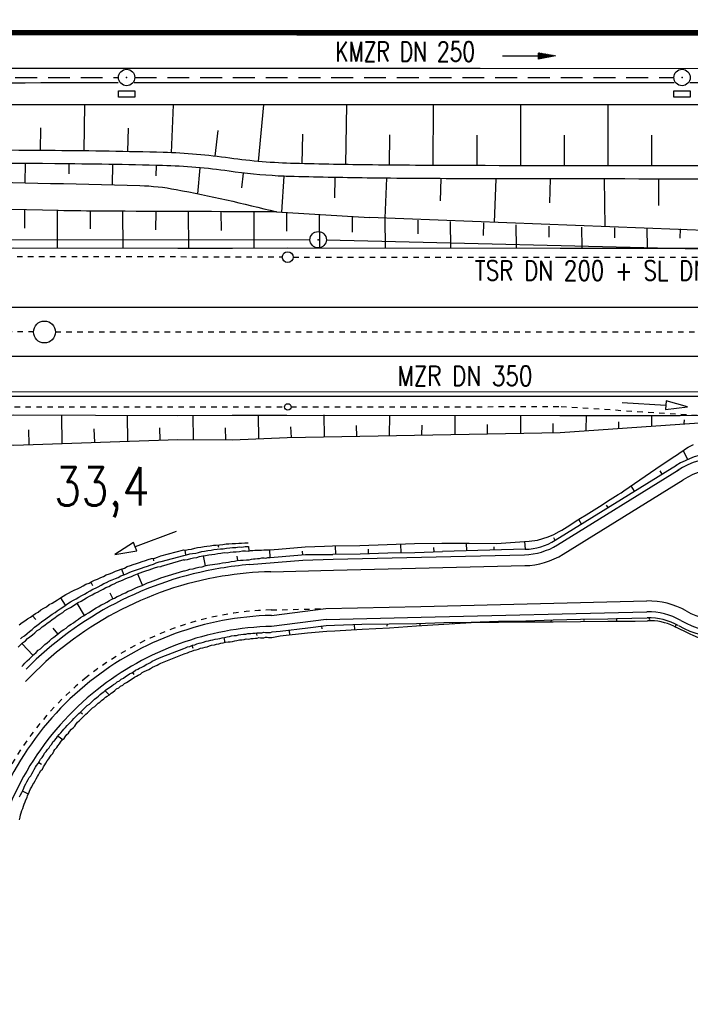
# Model space of a CAD drawing. Extents: x 0 to 1135, y 0 to 420.
# Tile 5 of 79: x 255 to 316, y 117 to 208. Entities that reach past the tile are written whole.
import ezdxf
from ezdxf.enums import TextEntityAlignment as Align

# ---------------------------------------------------------------- set-up
doc = ezdxf.new("R2010")
doc.units = 0
doc.header["$LTSCALE"] = 2
doc.header["$MEASUREMENT"] = 0
for name, pattern in [('ACAD_ISO03W100', [0.5, 0.25, -0.25]), ('ACAD_ISO10W100W', [0.5, 0.25, -0.25]), ('AUSGEZOGEN', [0]), ('GESTRICH-X2', [1.5, 1, -0.5])]:
    doc.linetypes.add(name, pattern=pattern)
doc.layers.get('0').update_dxf_attribs({"color": 8, "linetype": 'AUSGEZOGEN'})
for name, color, linetype in [('Bahnachse', 7, 'CONTINUOUS'), ('BOESCHG', 8, 'AUSGEZOGEN'), ('Böschungen', 15, 'CONTINUOUS'), ('FBRTOP', 8, 'AUSGEZOGEN'), ('Gleisachse', 7, 'CONTINUOUS'), ('GRENZL-BAB', 7, 'AUSGEZOGEN'), ('GRENZP-BAB', 7, 'AUSGEZOGEN'), ('Kabelanlagen', 15, 'CONTINUOUS'), ('KANAL', 200, 'GESTRICH-X2'), ('MULDE', 8, 'AUSGEZOGEN'), ('PFEIL', 200, 'CONTINUOUS'), ('SCHSYMBOL', 200, 'AUSGEZOGEN'), ('TEXTO', 200, 'CONTINUOUS'), ('Tiefenentwässerung', 15, 'CONTINUOUS'), ('WEG-BÖSCHUNGEN', 15, 'CONTINUOUS'), ('Wege', 15, 'CONTINUOUS')]:
    doc.layers.add(name, color=color, linetype=linetype)
doc.styles.add('ROMANS', font='romans.shx', dxfattribs={"width": 0.8})

# ---------------------------------------------------------------- blocks, each defined once
blk = doc.blocks.new('GST')
at = {"color": 0}
blk.add_circle((0, 0), 0.75, dxfattribs=at)
blk.add_point((0, 0), dxfattribs=at)
blk = doc.blocks.new('17')
blk.add_lwpolyline([(-0.755, -1.218), (0.748, -1.218), (0.748, -1.801), (-0.755, -1.801)], close=True)
blk.add_blockref('GST', (0, 0))
blk = doc.blocks.new('PFEIL2')
at = {"color": 0}
for p, q in [((0.88, 0.002), (-2.401, -0.012)), ((0.881, -0.271), (0.879, 0.276)), ((0.879, 0.276), (2.429, 0.009)), ((0.911, 0.27), (0.879, 0.265)), ((0.965, 0.261), (0.879, 0.246)), ((1.019, 0.252), (0.879, 0.228)), ((1.073, 0.242), (0.879, 0.209)), ((1.127, 0.233), (0.879, 0.191)), ((1.181, 0.224), (0.879, 0.172)), ((1.235, 0.214), (0.879, 0.154)), ((1.289, 0.205), (0.879, 0.135)), ((1.343, 0.196), (0.879, 0.117)), ((1.397, 0.187), (0.879, 0.098)), ((1.451, 0.177), (0.879, 0.08)), ((1.505, 0.168), (0.879, 0.061)), ((1.559, 0.159), (0.88, 0.043)), ((1.613, 0.149), (0.88, 0.024)), ((1.668, 0.14), (0.88, 0.006)), ((1.722, 0.131), (0.88, -0.013)), ((1.776, 0.121), (0.88, -0.031)), ((1.83, 0.112), (0.88, -0.05)), ((1.884, 0.103), (0.88, -0.068)), ((1.938, 0.094), (0.88, -0.087)), ((1.992, 0.084), (0.88, -0.105)), ((2.046, 0.075), (0.88, -0.124)), ((2.1, 0.066), (0.88, -0.142)), ((2.154, 0.056), (0.88, -0.161)), ((2.208, 0.047), (0.88, -0.179)), ((2.262, 0.038), (0.881, -0.198)), ((2.316, 0.029), (0.881, -0.216)), ((2.37, 0.019), (0.881, -0.235)), ((2.424, 0.01), (0.881, -0.253)), ((2.429, 0.009), (0.881, -0.271))]:
    blk.add_line(p, q, dxfattribs=at)

msp = doc.modelspace()

# ---------------------------------------------------------------- linework, layer by layer
at = {"layer": 'Bahnachse', "linetype": 'ACAD_ISO10W100W'}
for points in [[(236.645, 179.029), (256.112, 179.025)], [(258.111, 179.024), (348.871, 179.004)]]:
    msp.add_lwpolyline(points, dxfattribs=at)
at = {"layer": 'Bahnachse', "linetype": 'Continuous'}
msp.add_circle((257.111, 178.993), 1, dxfattribs=at)
at = {"layer": 'BOESCHG'}
for p, q in [((260.781, 199.775), (260.726, 195.559)), ((268.905, 199.78), (268.724, 195.388)), ((277.149, 199.785), (276.682, 194.597)), ((284.765, 199.788), (284.675, 194.31)), ((292.707, 199.79), (292.675, 194.226)), ((300.684, 199.79), (300.675, 194.204)), ((308.681, 199.788), (308.675, 194.193)), ((256.741, 197.685), (256.727, 195.596)), ((264.771, 197.635), (264.726, 195.492)), ((272.984, 197.429), (272.711, 195.075)), ((280.74, 197.088), (280.676, 194.39)), ((288.703, 197.024), (288.675, 194.258)), ((296.68, 197.001), (296.675, 194.211)), ((304.679, 196.993), (304.675, 194.198)), ((312.677, 196.987), (312.675, 194.188)), ((255.342, 194.406), (255.332, 192.648)), ((259.342, 194.377), (259.333, 193.466)), ((263.341, 194.32), (263.308, 192.457)), ((267.34, 194.232), (267.315, 193.267)), ((271.334, 194.015), (271.118, 191.644)), ((275.305, 193.536), (275.146, 192.169))]:
    msp.add_line(p, q, dxfattribs=at)
for points in [[(337.118, 194.182, -0.000577), (296.166, 194.213, -0.00252), (287.129, 194.276, -0.003203), (280.02, 194.407, -0.029061), (274.069, 194.901, 0.028419), (267.984, 195.414, 0.00495), (258.099, 195.587, 0.002744), (240.26, 195.624, 0.000002), (211.79, 195.527, 0.000005), (200.503, 195.488, 0.000082), (155.009, 195.324, -0.001423), (152.375, 195.321, -0.000782), (148.742, 195.334, 0.000063), (103.485, 195.557, 0.000001)], [(278.52, 193.263, -0.022028), (274.011, 193.702, 0.028424), (267.93, 194.215, 0.004944), (258.055, 194.387, 0.002744), (240.258, 194.424, 0.000002), (211.808, 194.327, 0.000005), (200.507, 194.288, 0.000082), (155.009, 194.124, -0.001423), (152.374, 194.121, -0.000782), (148.741, 194.134, 0.000035), (123.343, 194.26, 0)], [(356.001, 193.017, -0.000699), (337.155, 192.983, -0.000576), (296.159, 193.013, -0.002521), (287.085, 193.076, -0.003211), (279.963, 193.207, -0.007018), (278.52, 193.263, 0.028424)]]:
    msp.add_lwpolyline(points, format="xyb", dxfattribs=at)
at = {"layer": 'BOESCHG', "flags": 128}
for points in [[(123.334, 192.443, -0.001127), (144.946, 192.754, -0.002847), (153.506, 192.809, -0.000002), (191.408, 192.837, 0.000009), (199.527, 192.843, 0.00002), (214.822, 192.855, -0.000011), (241.316, 192.877, -0.005146), (247.182, 192.821, -0.001617), (265.847, 192.391, -0.040919), (269.167, 192.031, -0.014507), (278.346, 189.99)], [(278.346, 189.99, -0.001061), (262.535, 190.045, -0.00402), (258.363, 190.102, -0.000782), (212.251, 191.174, 0.002811), (199.424, 191.42, 0.001705), (190.913, 191.507, -0.000389), (153.613, 191.788, -0.00333), (144.859, 191.919, -0.001354), (123.334, 192.443)]]:
    msp.add_lwpolyline(points, format="xyb", dxfattribs=at)
at = {"layer": 'Böschungen', "linetype": 'Continuous'}
for p, q in [((283.685, 193.127), (283.662, 191.275)), ((273.31, 188.276), (273.299, 190)), ((276.32, 186.7), (276.299, 189.993)), ((278.346, 189.99), (286.878, 189.459)), ((279.31, 188.204), (279.299, 189.93)), ((282.32, 186.738), (282.3, 189.744)), ((285.311, 188.132), (285.302, 189.557)), ((318.286, 188.24), (286.878, 189.459))]:
    msp.add_line(p, q, dxfattribs=at)
for points in [[(279.018, 193.239), (278.8, 189.962)], [(288.417, 193.061), (288.277, 189.405)], [(293.375, 191.008), (293.421, 193.022)], [(298.415, 193.009), (298.269, 189.017)], [(303.373, 190.805), (303.421, 193.001)], [(308.339, 192.994), (308.418, 188.623)], [(313.344, 190.568), (313.333, 192.989)], [(255.3, 190.169), (255.285, 188.494)], [(258.319, 186.667), (258.301, 190.103)], [(261.299, 190.055), (261.285, 188.441)], [(264.32, 186.665), (264.3, 190.035)], [(267.299, 190.021), (267.284, 188.339)], [(270.32, 186.662), (270.299, 190.009)], [(288.321, 186.704), (288.295, 189.404)], [(291.293, 189.228), (291.282, 187.978)], [(294.321, 186.701), (294.292, 189.101)], [(297.291, 188.975), (297.281, 187.825)], [(300.321, 186.698), (300.29, 188.799)], [(303.289, 188.672), (303.28, 187.672)], [(306.322, 186.696), (306.288, 188.596)], [(309.288, 188.52), (309.28, 187.62)], [(312.322, 186.693), (312.288, 188.493)], [(315.287, 188.417), (315.28, 187.567)], [(25, 186.683), (29.311, 186.68), (54.312, 186.71), (79.313, 186.69), (104.314, 186.671), (129.315, 186.701), (154.316, 186.681), (179.317, 186.712), (204.318, 186.692), (229.318, 186.672), (254.32, 186.702), (269.32, 186.671), (274.32, 186.677), (279.32, 186.683), (304.321, 186.663), (315.322, 186.666), (319.322, 186.681), (329.322, 186.693), (354.323, 186.674), (364.324, 186.686), (369.321, 186.675)], [(276.32, 186.659), (276.32, 186.679)], [(25, 171.382), (29.326, 171.379), (54.327, 171.409), (79.278, 171.39), (104.279, 171.37), (129.28, 171.401), (154.281, 171.381), (179.282, 171.411), (204.283, 171.392), (229.284, 171.372), (254.285, 171.402), (269.285, 171.37), (274.286, 171.376), (279.286, 171.382), (304.287, 171.363), (315.287, 171.366), (318.192, 171.377)], [(258.685, 171.364), (258.712, 168.763)], [(264.685, 171.361), (264.714, 169.01)], [(270.685, 171.358), (270.716, 169.158)], [(276.686, 171.405), (276.717, 169.205)], [(282.686, 171.403), (282.719, 169.402)], [(288.686, 171.4), (288.67, 169.5)], [(294.687, 171.397), (294.671, 169.647)], [(300.687, 171.394), (300.672, 169.745)], [(306.687, 171.392), (306.675, 169.992)], [(312.687, 171.389), (312.678, 170.389)], [(25, 165.067), (29.324, 165.479), (54.29, 167.159), (79.297, 167.84), (104.301, 168.22), (129.305, 168.5), (154.303, 168.131), (179.302, 167.961), (204.313, 163.441), (229.31, 168.672), (254.311, 168.652), (269.316, 169.17), (274.316, 169.126), (279.318, 169.332), (304.323, 169.812), (315.28, 170.566), (318.381, 170.771)], [(279.718, 169.329), (279.677, 170.329)], [(285.719, 169.426), (285.678, 170.426)], [(291.67, 169.574), (291.678, 170.474)], [(297.672, 169.721), (297.679, 170.521)], [(303.673, 169.818), (303.68, 170.618)], [(309.677, 170.215), (309.682, 170.765)], [(315.681, 170.613), (315.684, 170.963)], [(255.711, 168.69), (255.673, 170.04)], [(261.713, 168.887), (261.674, 170.137)], [(267.715, 169.084), (267.675, 170.234)], [(273.716, 169.131), (273.676, 170.232)]]:
    msp.add_lwpolyline(points, dxfattribs=at)
at = {"layer": 'FBRTOP', "const_width": 0.5}
for points in [[(73.182, 218.371), (97.007, 218.371), (147.007, 218.371, -0.000013), (159.506, 218.371, 0.000005), (172.006, 218.371, 0.000002), (185.995, 218.371, 0.000002), (197.006, 218.371, 0.000005), (209.506, 218.371, -0.000006), (222.006, 218.371, -0.000002), (236.976, 218.371, -0.000002), (247.006, 218.371), (250.479, 218.371, -0.000002), (263.664, 218.37, -0.000003), (272.005, 218.37, -0.000033), (277.691, 218.37, -0.00001), (297.005, 218.366, -0.000009), (311.07, 218.363, -0.000011), (322.005, 218.36, -0.00004), (334.505, 218.355, 0.000056)], [(73.19, 222.371), (97.007, 222.371), (147.007, 222.371, -0.000013), (159.506, 222.371, 0.000005), (172.006, 222.371, 0.000002), (185.995, 222.371, 0.000002), (197.006, 222.371, 0.000005), (209.506, 222.371, -0.000006), (222.006, 222.371, -0.000002), (236.976, 222.371, -0.000003), (247.006, 222.371), (250.479, 222.371, -0.000002), (263.664, 222.37, -0.000002), (272.005, 222.37, -0.000033), (277.692, 222.37, -0.00001), (297.005, 222.366, -0.000009), (311.07, 222.363, -0.000011), (322.006, 222.36, -0.00004), (334.506, 222.355, 0.000056)], [(355.78, 222.348, -0.00001), (372.005, 222.341, -0.000005), (384.506, 222.336, 0.000013), (397.006, 222.33, 0.000004), (409.506, 222.325, -0.000007), (422.006, 222.32, -0.000002), (434.506, 222.314, 0.000003), (447.005, 222.309)], [(355.779, 218.348, -0.00001), (372.004, 218.341, -0.000005), (384.504, 218.336, 0.000013), (397.004, 218.33, 0.000004), (409.504, 218.325, -0.000007), (422.005, 218.32, -0.000002), (434.504, 218.314, 0.000003), (447.004, 218.309)]]:
    msp.add_lwpolyline(points, format="xyb", dxfattribs=at)
msp.add_lwpolyline([(25, 206.371), (47.007, 206.371), (97.007, 206.371), (147.007, 206.371), (172.005, 206.371), (197.006, 206.371), (222.006, 206.371), (247.006, 206.371), (250.479, 206.371), (272.005, 206.37), (297.003, 206.366), (322.002, 206.36), (347.001, 206.351), (350.471, 206.35), (371.999, 206.341), (396.998, 206.33), (421.999, 206.32), (446.999, 206.309), (496.998, 206.287), (621.999, 206.234)], dxfattribs=at)
at = {"layer": 'FBRTOP'}
msp.add_lwpolyline([(25, 203.121), (47.007, 203.121), (97.007, 203.121), (147.007, 203.121), (172.005, 203.121), (197.006, 203.121), (222.006, 203.121), (247.006, 203.121), (250.479, 203.121), (272.005, 203.12), (297.002, 203.116), (322.001, 203.11), (347, 203.101), (350.47, 203.1), (371.998, 203.091), (396.997, 203.08), (421.998, 203.07), (446.997, 203.059), (461.466, 203.053)], dxfattribs=at)
at = {"layer": 'Gleisachse', "linetype": 'Continuous'}
for p, q in [((25, 181.269), (369.305, 181.249)), ((369.305, 176.749), (25, 176.769))]:
    msp.add_line(p, q, dxfattribs=at)
at = {"layer": 'GRENZL-BAB'}
for p, q in [((250.316, 187.467), (281.416, 187.438)), ((282.915, 187.419), (447.231, 183.448))]:
    msp.add_line(p, q, dxfattribs=at)
at = {"layer": 'Kabelanlagen', "linetype": 'Continuous'}
for p, q in [((354.161, 173.5), (223.45, 173.508)), ((354.161, 173.1), (223.45, 173.108))]:
    msp.add_line(p, q, dxfattribs=at)
at = {"layer": 'KANAL'}
for p, q in [((218.441, 202.282), (263.885, 202.291)), ((265.367, 202.271), (314.711, 202.268))]:
    msp.add_line(p, q, dxfattribs=at)
at = {"layer": 'MULDE'}
for points in [[(263.874, 201.777, -0.000273), (218.446, 201.774, 0), (218.413, 201.774, 0)], [(314.764, 201.785, 0.000312), (267.334, 201.779, -0.000012), (265.317, 201.778, 0)], [(460.238, 201.648, 0.000151), (444.565, 201.698, 0.000622), (440.756, 201.704, 0.000012), (385.74, 201.721, -0.000116), (379.915, 201.724, -0.000115), (341.837, 201.762, 0.000171), (316.222, 201.785, 0), (316.172, 201.785, -0.000012)], [(460.233, 199.648, 0.000151), (444.561, 199.698, 0.000622), (440.753, 199.704, 0.000012), (385.739, 199.721, -0.000116), (379.914, 199.724, -0.000115), (341.837, 199.762, 0.000171), (316.221, 199.785, 0.000322), (267.334, 199.779, -0.000293), (218.446, 199.774, -0.000016), (166.947, 199.8, 0.000005), (115.448, 199.827, 0.000002), (103.455, 199.833, 0.000015)]]:
    msp.add_lwpolyline(points, format="xyb", dxfattribs=at)
at = {"layer": 'Tiefenentwässerung', "linetype": 'ACAD_ISO03W100'}
for p, q in [((204.605, 185.89), (278.888, 185.885)), ((304.394, 172.173), (324.291, 170.919))]:
    msp.add_line(p, q, dxfattribs=at)
for points in [[(279.886, 185.84), (304.379, 185.828), (329.387, 185.865), (354.394, 185.853), (363.89, 185.848)], [(204.605, 172.173), (229.371, 172.161), (254.378, 172.149), (279.086, 172.136)], [(279.686, 172.136), (304.394, 172.173)]]:
    msp.add_lwpolyline(points, dxfattribs=at)
at = {"layer": 'Tiefenentwässerung', "linetype": 'Continuous'}
msp.add_lwpolyline([(309.999, 172.549), (313.991, 172.291), (313.965, 171.892), (315.987, 172.162), (314.017, 172.69), (313.991, 172.291)], dxfattribs=at)
for centre, radius in [((279.386, 185.843), 0.5), ((279.386, 172.136), 0.3)]:
    msp.add_circle(centre, radius, dxfattribs=at)
at = {"layer": 'WEG-BÖSCHUNGEN', "linetype": 'Continuous'}
for p, q in [((315.997, 167.333), (315.587, 168.162)), ((303.868, 159.937), (314.961, 166.802)), ((313.658, 165.996), (313.474, 166.3)), ((311.12, 164.425), (310.817, 164.926)), ((308.699, 162.927), (308.567, 163.146)), ((306.279, 161.429), (306.024, 161.85)), ((298.502, 159.651), (301.489, 159.848)), ((301.131, 159.116), (301.077, 159.821)), ((303.858, 159.931), (303.729, 160.172)), ((267.764, 158.503), (269.878, 159.052)), ((267.802, 158.002), (269.866, 158.552)), ((275.788, 159.357), (275.818, 158.966)), ((301.114, 159.116), (293.532, 158.923)), ((298.28, 159.044), (298.273, 159.34)), ((269.856, 158.152), (267.791, 157.552)), ((267.765, 156.502), (269.882, 157.151)), ((309.487, 152.778), (312.288, 152.849)), ((311.181, 152.539), (312.314, 152.579)), ((314.936, 152.245), (314.842, 152.025)), ((314.731, 152.078), (315.691, 151.622)), ((267.774, 148.7), (269.896, 149.548)), ((267.788, 149.25), (269.858, 150.049))]:
    msp.add_line(p, q, dxfattribs=at)
for points in [[(301.489, 159.848), (301.738, 159.881), (301.988, 159.919), (302.237, 159.964), (302.734, 160.088), (303.23, 160.254), (303.725, 160.466), (304.219, 160.728), (304.467, 160.878), (304.712, 161.03), (304.958, 161.183), (305.205, 161.335), (305.698, 161.645), (306.19, 161.955), (306.683, 162.264), (307.176, 162.574), (307.669, 162.884), (308.161, 163.194), (308.654, 163.503), (309.147, 163.813), (309.394, 163.969), (309.639, 164.127), (309.886, 164.293), (310.132, 164.461), (310.624, 164.795), (311.116, 165.129), (311.608, 165.463), (312.1, 165.797), (312.592, 166.131), (313.085, 166.465), (313.577, 166.799), (314.069, 167.133), (314.561, 167.467), (315.053, 167.801), (315.299, 167.968), (315.545, 168.135), (315.789, 168.294), (316.038, 168.445), (316.532, 168.702)], [(269.167, 160.736), (265.416, 159.348), (265.277, 159.723), (263.54, 158.654), (265.555, 158.973), (265.416, 159.348)], [(269.856, 158.152), (269.956, 158.149), (270.207, 158.193), (270.51, 158.286), (270.761, 158.33), (271.062, 158.372), (271.314, 158.466), (271.616, 158.509), (271.867, 158.553), (272.168, 158.595), (272.419, 158.639), (272.72, 158.682), (272.971, 158.726), (273.272, 158.768), (273.574, 158.811), (273.823, 158.805), (274.125, 158.848), (274.376, 158.891), (274.676, 158.884), (274.977, 158.927), (275.228, 158.971), (275.528, 158.963), (275.778, 158.957), (275.979, 159.002), (276.179, 158.997), (276.38, 159.042), (276.58, 159.037), (276.78, 159.033), (276.98, 159.028), (277.181, 159.073), (277.381, 159.068), (277.531, 159.064), (277.731, 159.059), (278.533, 159.14), (280.988, 159.33), (282.74, 159.387), (283.491, 159.418), (285.993, 159.457), (288.496, 159.546), (290.999, 159.635), (293.501, 159.674), (296.001, 159.662), (298.502, 159.651)], [(269.878, 159.052), (270.028, 159.048), (270.279, 159.092), (270.581, 159.134), (270.883, 159.227), (271.134, 159.271), (271.435, 159.313), (271.736, 159.356), (271.987, 159.4), (272.289, 159.443), (272.59, 159.485), (272.84, 159.479), (273.141, 159.522), (273.442, 159.564), (273.743, 159.607), (273.993, 159.601), (274.294, 159.644), (274.594, 159.636), (274.895, 159.679), (275.145, 159.673), (275.446, 159.715), (275.746, 159.708)], [(272.991, 159.525), (273.036, 159.324)], [(289.778, 158.814), (289.747, 159.565)], [(295.784, 158.967), (295.751, 159.668)], [(269.866, 158.552), (270.117, 158.596), (270.42, 158.688), (270.671, 158.732), (270.972, 158.775), (271.223, 158.819), (271.525, 158.911), (271.776, 158.955), (272.078, 158.998), (272.379, 159.04), (272.63, 159.084), (272.931, 159.127), (273.232, 159.169), (273.482, 159.163), (273.783, 159.206), (274.084, 159.249), (274.335, 159.293), (274.635, 159.285), (274.937, 159.328), (275.186, 159.322), (275.488, 159.364), (275.788, 159.357)], [(270.067, 158.597), (269.978, 159.049)], [(273.124, 157.818), (273.149, 157.821), (273.4, 157.865), (273.701, 157.908), (273.953, 157.951), (274.204, 157.995), (274.505, 158.038), (274.756, 158.082), (275.057, 158.124), (275.307, 158.118), (275.608, 158.161), (275.858, 158.155), (276.059, 158.2), (276.26, 158.245), (276.41, 158.241), (276.612, 158.286), (276.811, 158.282), (277.013, 158.327), (277.213, 158.322), (277.363, 158.318), (277.564, 158.363), (277.764, 158.358), (278.516, 158.44), (281.021, 158.629), (283.522, 158.639)], [(277.764, 158.358), (277.731, 159.059)], [(280.77, 158.585), (280.729, 158.936)], [(283.522, 158.667), (283.523, 158.667), (286.025, 158.706), (288.528, 158.795), (291.029, 158.834), (293.532, 158.923)], [(283.773, 158.661), (283.741, 159.412)], [(286.776, 158.738), (286.785, 159.138)], [(292.781, 158.891), (292.741, 159.292)], [(254.807, 152.218), (255.061, 152.412), (255.315, 152.556), (255.57, 152.75), (255.823, 152.894), (256.078, 153.087), (256.282, 153.233), (256.535, 153.376), (256.79, 153.57), (257.044, 153.714), (257.297, 153.858), (257.552, 154.052), (257.806, 154.196), (258.059, 154.339), (258.313, 154.483), (258.568, 154.677), (258.821, 154.821), (259.075, 154.965), (259.329, 155.109), (259.582, 155.252), (259.886, 155.395), (260.138, 155.489), (260.392, 155.633), (260.645, 155.777), (260.899, 155.92), (261.201, 156.013), (261.455, 156.157), (261.709, 156.301), (261.961, 156.394), (262.264, 156.537), (262.517, 156.631), (262.77, 156.775), (263.073, 156.867), (263.325, 156.961), (263.629, 157.104), (263.881, 157.198), (264.133, 157.292), (264.436, 157.384), (264.689, 157.528), (264.992, 157.621), (265.244, 157.715), (265.547, 157.807), (265.799, 157.901), (266.051, 157.995), (266.354, 158.087), (266.606, 158.181), (266.908, 158.274), (267.209, 158.317), (267.462, 158.41), (267.764, 158.503)], [(254.927, 150.918), (255.078, 151.061), (255.282, 151.206), (255.537, 151.4), (255.742, 151.595), (255.996, 151.789), (256.201, 151.984), (256.405, 152.129), (256.66, 152.323), (256.864, 152.518), (257.118, 152.662), (257.373, 152.856), (257.576, 153.001), (257.831, 153.195), (258.085, 153.338), (258.289, 153.484), (258.543, 153.677), (258.797, 153.821), (259.001, 153.966), (259.255, 154.16), (259.509, 154.304), (259.763, 154.448), (260.016, 154.592), (260.27, 154.735), (260.523, 154.879), (260.777, 155.023), (261.031, 155.167), (261.284, 155.311), (261.538, 155.455), (261.79, 155.548), (262.044, 155.692), (262.297, 155.836), (262.551, 155.98), (262.803, 156.074), (263.057, 156.218), (263.309, 156.311), (263.613, 156.454), (263.865, 156.548), (264.119, 156.692), (264.371, 156.786), (264.624, 156.879), (264.927, 157.022), (265.179, 157.116), (265.432, 157.21), (265.734, 157.302), (265.987, 157.396), (266.239, 157.49), (266.541, 157.583), (266.794, 157.677), (267.096, 157.769), (267.348, 157.863), (267.601, 157.957), (267.802, 158.002)], [(267.058, 158.27), (267.103, 158.069)], [(269.882, 157.151), (269.932, 157.15), (270.183, 157.193), (270.435, 157.287), (270.736, 157.33), (270.989, 157.424), (271.24, 157.468), (271.541, 157.51), (271.793, 157.604), (272.045, 157.648), (273.155, 157.805)], [(271.843, 157.603), (271.665, 158.508)], [(274.806, 158.081), (274.766, 158.482)], [(254.706, 150.17), (254.911, 150.365), (255.116, 150.56), (255.371, 150.754), (255.576, 150.949), (255.779, 151.094), (256.034, 151.288), (256.239, 151.483), (256.444, 151.678), (256.697, 151.822), (256.902, 152.017), (257.156, 152.161), (257.361, 152.356), (257.614, 152.5), (257.819, 152.695), (258.073, 152.839), (258.277, 153.034), (258.531, 153.177), (258.785, 153.321), (258.99, 153.516), (259.243, 153.66), (259.497, 153.804), (259.75, 153.948), (259.954, 154.093), (260.208, 154.237), (260.461, 154.381), (260.715, 154.524), (260.968, 154.668), (261.222, 154.812), (261.476, 154.956), (261.729, 155.1), (261.981, 155.194), (262.235, 155.337), (262.489, 155.481), (262.742, 155.625), (262.995, 155.719), (263.248, 155.863), (263.501, 155.957), (263.754, 156.101), (264.007, 156.194), (264.259, 156.288), (264.563, 156.431), (264.815, 156.525), (265.067, 156.619), (265.321, 156.762), (265.623, 156.855), (265.876, 156.949), (266.128, 157.043), (266.38, 157.137), (266.683, 157.229), (266.935, 157.323), (267.187, 157.417), (267.49, 157.509), (267.741, 157.553), (267.791, 157.552)], [(264.371, 156.786), (264.183, 157.29)], [(266.099, 155.843), (265.673, 156.854)], [(255.054, 148.402), (255.166, 148.508), (255.321, 148.705), (255.526, 148.9), (255.73, 149.095), (255.935, 149.29), (256.14, 149.485), (256.345, 149.68), (256.55, 149.875), (256.753, 150.02), (256.958, 150.215), (257.163, 150.41), (257.367, 150.555), (257.571, 150.75), (257.776, 150.945), (257.98, 151.09), (258.235, 151.284), (258.438, 151.429), (258.643, 151.624), (258.897, 151.768), (259.1, 151.913), (259.305, 152.108), (259.559, 152.252), (259.762, 152.397), (259.966, 152.542), (260.221, 152.736), (260.424, 152.881), (260.678, 153.025), (260.932, 153.169), (261.135, 153.314), (261.389, 153.458), (261.592, 153.603), (261.846, 153.747), (262.1, 153.89), (262.303, 154.035), (262.556, 154.129), (262.809, 154.273), (263.063, 154.417), (263.266, 154.562), (263.519, 154.656), (263.772, 154.8), (264.025, 154.894), (264.278, 155.037), (264.531, 155.131), (264.784, 155.275), (265.037, 155.369), (265.29, 155.513), (265.543, 155.607), (265.795, 155.7), (266.047, 155.794), (266.301, 155.938), (266.553, 156.032), (266.806, 156.126), (267.058, 156.22), (267.31, 156.314), (267.563, 156.407), (267.765, 156.502)], [(261.354, 156.109), (261.496, 155.806)], [(263.368, 154.61), (263.13, 155.115)], [(259.052, 154.015), (258.618, 154.676)], [(260.779, 153.072), (260.106, 154.189)], [(256.027, 153.039), (256.318, 152.681)], [(269.858, 150.049), (270.009, 150.096), (270.212, 150.191), (270.413, 150.236), (270.665, 150.33), (270.866, 150.375), (271.069, 150.47), (271.27, 150.515), (271.471, 150.56), (271.672, 150.605), (271.924, 150.699), (272.126, 150.744), (272.327, 150.789), (272.528, 150.834), (272.729, 150.879), (272.98, 150.923), (273.181, 150.968), (273.383, 151.013), (273.584, 151.058), (273.835, 151.102), (274.036, 151.147), (274.237, 151.192), (274.488, 151.236), (274.688, 151.231), (274.889, 151.277), (275.091, 151.322), (275.342, 151.365), (275.542, 151.361), (275.743, 151.406), (275.993, 151.4), (276.194, 151.445), (276.394, 151.44), (276.545, 151.486), (276.695, 151.482), (276.845, 151.479), (276.995, 151.475), (277.196, 151.52), (277.346, 151.516), (277.496, 151.513), (277.646, 151.509), (277.796, 151.505), (277.947, 151.552), (278.699, 151.633), (281.207, 151.922), (282.913, 152.13), (283.664, 152.162), (286.167, 152.251), (288.668, 152.29), (291.17, 152.328), (293.673, 152.417), (296.175, 152.456), (298.678, 152.545), (301.179, 152.583), (303.682, 152.672), (306.184, 152.711), (308.686, 152.75), (309.487, 152.778)], [(269.896, 149.548), (269.997, 149.596), (270.198, 149.641), (270.4, 149.736), (270.602, 149.781), (270.804, 149.876), (271.005, 149.921), (271.206, 149.966), (271.409, 150.061), (271.61, 150.106), (271.811, 150.152), (272.012, 150.197), (272.215, 150.292), (272.416, 150.337), (272.667, 150.381), (272.868, 150.426), (273.069, 150.471), (273.27, 150.516), (273.472, 150.561), (273.673, 150.606), (273.924, 150.65), (274.124, 150.645), (274.325, 150.69), (274.526, 150.735), (274.727, 150.78), (274.978, 150.824), (275.178, 150.819), (275.38, 150.864), (275.581, 150.91), (275.831, 150.903), (276.032, 150.948), (276.232, 150.944), (276.433, 150.989), (276.583, 150.985), (276.734, 151.031), (276.884, 151.028), (277.034, 151.024), (277.184, 151.02), (277.335, 151.067), (277.485, 151.063), (277.635, 151.059), (277.785, 151.056), (277.935, 151.052), (278.688, 151.184), (281.196, 151.472), (282.951, 151.629), (283.702, 151.661), (286.206, 151.8), (288.71, 151.938), (291.165, 152.128), (293.669, 152.267), (296.173, 152.406), (298.675, 152.445), (301.177, 152.483), (303.677, 152.472), (306.179, 152.511), (308.681, 152.55), (311.181, 152.539)], [(288.468, 152.294), (288.464, 152.095)], [(291.471, 152.371), (291.465, 152.121)], [(294.474, 152.448), (294.472, 152.348)], [(297.477, 152.524), (297.474, 152.424)], [(300.478, 152.551), (300.477, 152.501)], [(303.481, 152.627), (303.477, 152.477)], [(306.484, 152.704), (306.481, 152.604)], [(309.487, 152.78), (309.481, 152.53)], [(312.439, 152.858), (312.486, 152.707)], [(258.337, 151.382), (257.899, 151.893)], [(276.495, 151.487), (276.539, 151.236)], [(279.502, 151.714), (279.541, 151.263)], [(282.462, 152.091), (282.506, 151.84)], [(285.466, 152.218), (285.505, 151.767)], [(315.691, 151.622), (315.943, 151.495), (316.194, 151.368), (316.449, 151.248), (316.954, 151.049), (317.457, 150.893), (317.96, 150.783), (318.462, 150.709), (318.963, 150.67), (319.463, 150.664), (319.963, 150.692), (320.462, 150.754), (320.959, 150.849), (321.456, 150.98), (321.953, 151.149), (322.448, 151.357), (322.942, 151.61)], [(256.039, 149.437), (255.064, 150.462)], [(273.534, 151.06), (273.621, 150.557)], [(270.615, 150.331), (270.709, 150.078)], [(254.819, 134.363), (254.876, 134.611), (254.931, 134.81), (254.985, 135.009), (255.04, 135.208), (255.145, 135.405), (255.2, 135.604), (255.255, 135.802), (255.36, 136), (255.415, 136.199), (255.519, 136.396), (255.574, 136.595), (255.679, 136.792), (255.734, 136.991), (255.839, 137.189), (255.944, 137.386), (256.049, 137.584), (256.152, 137.731), (256.257, 137.929), (256.362, 138.126), (256.467, 138.324), (256.571, 138.471), (256.675, 138.669), (256.78, 138.866), (256.934, 139.012), (257.039, 139.21), (257.144, 139.407), (257.247, 139.555), (257.352, 139.752), (257.507, 139.949), (257.611, 140.096), (257.716, 140.294), (257.869, 140.44), (257.974, 140.637), (258.078, 140.785), (258.233, 140.981), (258.336, 141.129), (258.491, 141.325), (258.595, 141.472), (258.749, 141.669), (258.903, 141.815), (259.007, 141.962), (259.162, 142.159), (259.315, 142.305), (259.419, 142.453), (259.574, 142.649), (259.727, 142.795), (259.881, 142.941), (259.985, 143.089), (260.139, 143.285), (260.293, 143.431), (260.447, 143.578), (260.6, 143.724), (260.754, 143.87), (260.908, 144.017), (261.061, 144.163), (261.215, 144.309), (261.368, 144.455), (261.522, 144.602), (261.726, 144.747), (261.879, 144.893), (262.033, 145.039), (262.185, 145.136), (262.339, 145.282), (262.543, 145.427), (262.696, 145.573), (262.849, 145.67), (263.052, 145.815), (263.206, 145.961), (263.358, 146.057), (263.562, 146.202), (263.716, 146.349), (263.918, 146.444), (264.072, 146.59), (264.274, 146.685), (264.428, 146.831), (264.63, 146.926), (264.782, 147.023), (264.986, 147.168), (265.138, 147.264), (265.342, 147.409), (265.544, 147.504), (265.697, 147.6), (265.899, 147.696), (266.053, 147.842), (266.255, 147.937), (266.458, 148.032), (266.66, 148.127), (266.812, 148.223), (267.015, 148.318), (267.217, 148.413), (267.42, 148.509), (267.572, 148.605), (267.774, 148.7)], [(254.821, 136.463), (254.926, 136.661), (255.031, 136.858), (255.136, 137.056), (255.24, 137.253), (255.295, 137.452), (255.4, 137.649), (255.505, 137.847), (255.61, 138.044), (255.715, 138.242), (255.868, 138.388), (255.973, 138.586), (256.078, 138.783), (256.183, 138.981), (256.288, 139.178), (256.391, 139.326), (256.546, 139.522), (256.651, 139.719), (256.756, 139.917), (256.91, 140.063), (257.015, 140.261), (257.119, 140.458), (257.273, 140.604), (257.378, 140.802), (257.532, 140.948), (257.636, 141.146), (257.79, 141.292), (257.895, 141.49), (258.048, 141.636), (258.203, 141.832), (258.307, 141.98), (258.462, 142.176), (258.615, 142.322), (258.77, 142.518), (258.874, 142.666), (259.028, 142.812), (259.182, 143.008), (259.336, 143.155), (259.49, 143.301), (259.643, 143.447), (259.798, 143.644), (259.952, 143.79), (260.105, 143.936), (260.259, 144.082), (260.413, 144.229), (260.566, 144.375), (260.72, 144.521), (260.874, 144.668), (261.027, 144.814), (261.231, 144.959), (261.384, 145.105), (261.538, 145.252), (261.692, 145.398), (261.895, 145.543), (262.049, 145.689), (262.203, 145.835), (262.406, 145.98), (262.559, 146.077), (262.712, 146.223), (262.916, 146.368), (263.068, 146.464), (263.272, 146.609), (263.425, 146.756), (263.628, 146.851), (263.781, 146.997), (263.984, 147.092), (264.137, 147.238), (264.34, 147.334), (264.543, 147.479), (264.696, 147.575), (264.899, 147.72), (265.102, 147.815), (265.254, 147.911), (265.458, 148.056), (265.66, 148.151), (265.813, 148.248), (266.015, 148.343), (266.217, 148.438), (266.421, 148.583), (266.623, 148.678), (266.826, 148.773), (266.978, 148.869), (267.181, 148.965), (267.383, 149.06), (267.585, 149.155), (267.788, 149.25)], [(265.153, 147.864), (265.298, 147.66)], [(262.661, 146.174), (263.002, 145.816)], [(260.413, 144.229), (260.609, 144.074)], [(258.358, 142.028), (258.801, 141.717)], [(256.599, 139.621), (256.845, 139.465)], [(255.084, 137.007), (255.628, 136.744)]]:
    msp.add_lwpolyline(points, dxfattribs=at)
for centre, radius, start, end in [((319.326, 159.555), 8.46, 96.42728, 121.21444), ((300.974, 164.614), 5.5, 271.46011, 301.75305), ((312.426, 147.351), 5.5, 60.52053, 91.44352), ((312.498, 147.382), 5.2, 64.57507, 92.03103), ((319.326, 159.555), 8.52, 240.52053, 302.36651)]:
    msp.add_arc(centre, radius, start, end, dxfattribs=at)
at = {"layer": 'Wege', "linetype": 'Continuous'}
for p, q in [((304.061, 159.516), (315.203, 166.411)), ((304.587, 158.665), (315.561, 165.457)), ((283.533, 158.201), (301.047, 158.619)), ((275.89, 157.712), (280.764, 158.135)), ((280.764, 158.135), (283.533, 158.201)), ((277.824, 157.065), (283.558, 157.202)), ((283.558, 157.202), (301.07, 157.619)), ((291.561, 153.892), (312.236, 154.385)), ((277.885, 153.065), (282.872, 153.684)), ((282.872, 153.684), (291.561, 153.892)), ((291.585, 152.892), (312.26, 153.385)), ((282.896, 152.685), (277.909, 152.065)), ((282.896, 152.685), (291.585, 152.892))]:
    msp.add_line(p, q, dxfattribs=at)
at = {"layer": 'Wege', "linetype": 'ACAD_ISO03W100'}
msp.add_line((277.873, 153.565), (282.872, 153.684), dxfattribs=at)
at = {"layer": 'Wege', "linetype": 'Continuous'}
for centre, radius, start, end in [((319.326, 159.555), 8, 357.78332, 122.48208), ((319.326, 159.555), 7, 348.99302, 122.53242), ((300.903, 164.617), 6, 271.36664, 301.75305), ((300.903, 164.617), 7, 271.36664, 301.75305), ((278.581, 125.324), 32.5, 94.75066, 99.50305), ((278.581, 125.324), 32.5, 99.50305, 135.37175), ((278.581, 125.324), 31.75, 91.36664, 99.44983), ((278.581, 125.324), 31.75, 99.44983, 136.93029), ((312.403, 147.387), 7, 60.36392, 91.36664), ((312.403, 147.387), 6, 60.36392, 91.36664), ((319.326, 159.555), 7, 240.36392, 302.36936), ((278.581, 125.324), 27.75, 91.4376, 128.58149), ((319.326, 159.555), 8, 240.36392, 302.36936), ((278.581, 125.324), 26.75, 91.4398, 128.47788), ((278.581, 125.324), 27.75, 128.58149, 168.38409), ((278.581, 125.324), 26.75, 128.47788, 168.38546)]:
    msp.add_arc(centre, radius, start, end, dxfattribs=at)
at = {"layer": 'Wege', "linetype": 'ACAD_ISO03W100'}
for start, end in [(91.43656, 128.63054), (128.63054, 168.38344)]:
    msp.add_arc((278.581, 125.324), 28.25, start, end, dxfattribs=at)

# ---------------------------------------------------------------- block references
at = {"layer": 'GRENZP-BAB'}
msp.add_blockref('GST', (282.166, 187.437), dxfattribs=at)
at = {"layer": 'PFEIL', "rotation": 359.9943354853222}
msp.add_blockref('PFEIL2', (301.449, 204.237), dxfattribs=at)
at = {"layer": 'SCHSYMBOL'}
for p, rotation in [((264.632, 202.279), 359.9964354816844), ((315.474, 202.274), 359.9840354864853)]:
    msp.add_blockref('17', p, dxfattribs=dict(at, rotation=rotation))

# ---------------------------------------------------------------- texts
at = {"layer": 'Bahnachse', "linetype": 'Continuous', "style": 'ROMANS', "oblique": 360, "width": 0.8337}
msp.add_text('33,4', height=3.5, rotation=359.99653, dxfattribs=at).set_placement((257.981, 163.118))
at = {"layer": 'TEXTO', "style": 'ROMANS', "width": 0.75}
msp.add_text('KMZR DN 250', height=1.8, rotation=359.99434, dxfattribs=at).set_placement((290.125, 203.75), align=Align.CENTER)
at = {"layer": 'Tiefenentwässerung', "linetype": 'Continuous', "style": 'ROMANS', "oblique": 360, "width": 0.8}
for s, p in [('TSR DN 200 + SL DN 400', (296.51, 183.718)), ('MZR DN 350', (289.434, 174.081))]:
    msp.add_text(s, height=1.8, rotation=359.99653, dxfattribs=at).set_placement(p)

doc.saveas('drawing.dxf')
